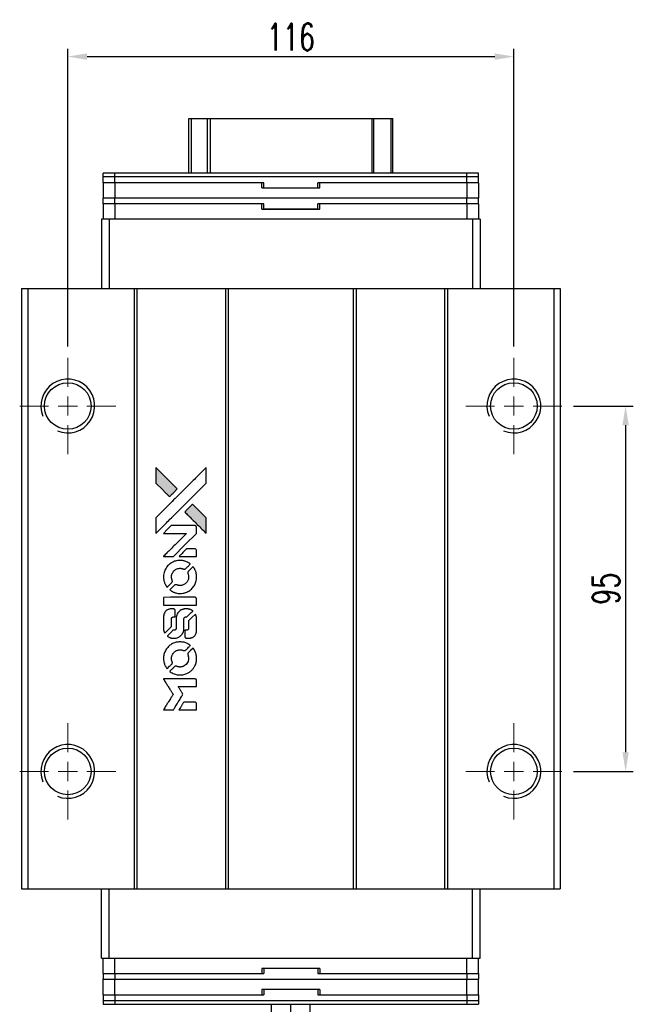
# Model space of a CAD drawing. Header units: millimetres. Extents: x -18 to 587, y -97 to 375.
# Tile 2 of 3: x 27 to 187, y 119 to 375. Entities that reach past the tile are written whole.
import ezdxf

# ---------------------------------------------------------------- set-up
doc = ezdxf.new("R2010")
doc.units = ezdxf.units.MM
doc.header["$LTSCALE"] = 0.15
doc.layers.get('0').update_dxf_attribs({"linetype": 'CONTINUOUS'})
doc.layers.get('Defpoints').update_dxf_attribs({"linetype": 'CONTINUOUS'})
doc.layers.add('DIM', color=4, linetype='CONTINUOUS')
doc.styles.add('DIM-7', font='SIMPLEX.shx', dxfattribs={"width": 0.7, "bigfont": 'chineset.shx'})
doc.dimstyles.new('CNS', dxfattribs={"dimscale": 2, "dimtxt": 3.5, "dimasz": 2.5, "dimexe": 1, "dimexo": 1.5, "dimgap": 0.09, "dimtad": 0, "dimdsep": 46, "dimtxsty": 'DIM-7', "dimcen": 0.09, "dimclrd": 4, "dimclre": 4, "dimclrt": 4, "dimadec": 0, "dimazin": 0, "dimtfac": 1, "dimtix": 1, "dimtmove": 2, "dimatfit": 3, "dimfxl": 1, "dimtvp": 0.971429, "dimtolj": 1, "dimarcsym": 0})

# ---------------------------------------------------------------- blocks, each defined once
blk = doc.blocks.new('SW_CENTERMARKSYMBOL_3')
at = {"color": 0, "linetype": 'Continuous', "lineweight": 18}
for p, q in [((0, 5), (0, 12.5)), ((-5, 0), (-12.5, 0)), ((0, 0), (-2.5, 0)), ((0, 0), (0, 2.5)), ((0, 0), (0, -2.5)), ((0, 0), (2.5, 0)), ((5, 0), (12.5, 0)), ((0, -5), (0, -12.5))]:
    blk.add_line(p, q, dxfattribs=at)
blk = doc.blocks.new('SW_CENTERMARKSYMBOL_4')
at = {"color": 0, "linetype": 'Continuous', "lineweight": 18}
for p, q in [((0, 5), (0, 12.5)), ((-5, 0), (-12.5, 0)), ((0, 0), (-2.5, 0)), ((0, 0), (0, 2.5)), ((0, 0), (0, -2.5)), ((0, 0), (2.5, 0)), ((5, 0), (12.5, 0)), ((0, -5), (0, -12.5))]:
    blk.add_line(p, q, dxfattribs=at)
blk = doc.blocks.new('SW_CENTERMARKSYMBOL_5')
at = {"color": 0, "linetype": 'Continuous', "lineweight": 18}
for p, q in [((0, 5), (0, 12.5)), ((-5, 0), (-12.5, 0)), ((0, 0), (-2.5, 0)), ((0, 0), (0, 2.5)), ((0, 0), (0, -2.5)), ((0, 0), (2.5, 0)), ((5, 0), (12.5, 0)), ((0, -5), (0, -12.5))]:
    blk.add_line(p, q, dxfattribs=at)
blk = doc.blocks.new('*D174')
at = {"layer": 'Defpoints', "color": 0}
for p in [(155.79, 365.23), (39.79, 286.89), (155.79, 286.89)]:
    blk.add_point(p, dxfattribs=at)
at = {"layer": 'DIM', "color": 7, "lineweight": -2}
for p, q in [((39.79, 289.89), (39.79, 367.23)), ((155.79, 289.89), (155.79, 367.23)), ((44.79, 365.23), (150.79, 365.23))]:
    blk.add_line(p, q, dxfattribs=at)
at = {"layer": 'DIM', "color": 7}
for points in [[(44.79, 366.07), (44.79, 364.4), (39.79, 365.23)], [(150.79, 366.07), (150.79, 364.4), (155.79, 365.23)]]:
    blk.add_solid(points, dxfattribs=at)
at = {"layer": 'DIM', "color": 7, "insert": (97.79, 370.33), "char_height": 7, "attachment_point": 5, "style": 'DIM-7'}
blk.add_mtext('\\A1;116', dxfattribs=at)
blk = doc.blocks.new('*D175')
at = {"layer": 'Defpoints', "color": 0}
for p in [(168.29, 274.39), (168.29, 179.39), (184.84, 179.39)]:
    blk.add_point(p, dxfattribs=at)
at = {"layer": 'DIM', "color": 7, "lineweight": -2}
for p, q in [((171.29, 274.39), (186.84, 274.39)), ((184.84, 269.39), (184.84, 184.39)), ((171.29, 179.39), (186.84, 179.39))]:
    blk.add_line(p, q, dxfattribs=at)
at = {"layer": 'DIM', "color": 7}
for points in [[(184, 269.39), (185.67, 269.39), (184.84, 274.39)], [(184, 184.39), (185.67, 184.39), (184.84, 179.39)]]:
    blk.add_solid(points, dxfattribs=at)
at = {"layer": 'DIM', "color": 7, "insert": (179.74, 226.89), "char_height": 7, "attachment_point": 5, "rotation": 90, "style": 'DIM-7'}
blk.add_mtext('\\A1;95', dxfattribs=at)
blk = doc.blocks.new('LOGO')
at = {"linetype": 'Continuous'}
h = blk.add_hatch(color=22, dxfattribs=at)
h.dxf.hatch_style = 1
h.paths.add_polyline_path([(-607.8, 1821.95), (-607.8, 1819.91), (-607.8, 1817.88), (-606.03, 1816.12, 0.000288), (-605.35, 1815.45, 0.000479), (-604.78, 1814.88, 0.000013), (-604.26, 1814.37, 0.197177), (-604.26, 1814.37, 0.197497), (-604.25, 1814.37, 0.00004), (-603.95, 1814.66, 0.000834), (-603.62, 1814.99, 0.000506), (-603.24, 1815.38), (-602.23, 1816.39), (-605.01, 1819.17)])
h.paths.add_polyline_path([(-598.27, 1812.42), (-599.28, 1811.4, 0.000476), (-599.67, 1811.02, 0.000789), (-599.99, 1810.69, 0.000035), (-600.29, 1810.39, 0.19758), (-600.29, 1810.38, 0.198396), (-600.29, 1810.38, 0.000019), (-599.88, 1809.97, 0.000582), (-599.44, 1809.53, 0.000351), (-598.91, 1809, 0.000108), (-596.67, 1806.77, 0.000692), (-595.54, 1805.64, 0.000077), (-594.75, 1804.87, 0.197527), (-594.72, 1804.85, 0.410181), (-594.71, 1804.87, 0.000493), (-594.71, 1805.28, 0.002424), (-594.7, 1805.86, 0.000529), (-594.7, 1806.85), (-594.7, 1808.85), (-596.48, 1810.63)])
at = {"color": 22}
for points in [[(-606.03, 1816.12, 0.000288), (-605.35, 1815.45, 0.000479), (-604.78, 1814.88, 0.000013), (-604.26, 1814.37, 0.197177), (-604.26, 1814.37, 0.197497), (-604.25, 1814.37, 0.00004), (-603.95, 1814.66, 0.000836), (-603.62, 1814.99, 0.000505), (-603.24, 1815.38), (-602.23, 1816.39), (-605.01, 1819.17), (-607.8, 1821.95), (-607.8, 1819.91), (-607.8, 1817.88)], [(-605.35, 1807.25, -0.000056), (-604.13, 1808.47, -0.000021), (-602.42, 1810.18, -0.000021), (-600.55, 1812.04, -0.000025), (-598.8, 1813.78), (-594.7, 1817.87), (-594.71, 1819.9), (-594.71, 1821.93), (-597.46, 1819.19, 0.000274), (-598.78, 1817.88, 0.000123), (-600.52, 1816.15, 0.000121), (-602.35, 1814.32, 0.000165), (-604.01, 1812.67), (-607.8, 1808.89), (-607.8, 1806.85), (-607.8, 1804.8)], [(-598.91, 1809, 0.000108), (-596.67, 1806.77, 0.000692), (-595.54, 1805.64, 0.000077), (-594.75, 1804.87, 0.197527), (-594.72, 1804.85, 0.410182), (-594.71, 1804.87, 0.000493), (-594.71, 1805.28, 0.002424), (-594.7, 1805.86, 0.000529), (-594.7, 1806.85), (-594.7, 1808.85), (-596.48, 1810.63), (-598.27, 1812.42), (-599.28, 1811.4, 0.000476), (-599.67, 1811.02, 0.000789), (-599.99, 1810.69, 0.000035), (-600.29, 1810.39, 0.19758), (-600.29, 1810.38, 0.198396), (-600.29, 1810.38, 0.000019), (-599.88, 1809.97, 0.000582), (-599.44, 1809.53, 0.000351)], [(-604.56, 1798.79), (-603.25, 1798.79), (-600.24, 1801.8), (-597.22, 1804.82), (-597.23, 1805.67, 0.0008), (-597.23, 1806.21, 0.010795), (-597.24, 1806.4, 0.030495), (-597.25, 1806.51, 0.080372), (-597.28, 1806.59, 0.03816), (-597.32, 1806.66, 0.041799), (-597.38, 1806.72, 0.042486), (-597.44, 1806.77, 0.042078), (-597.51, 1806.81, 0.099276), (-597.62, 1806.83, 0.003302), (-598.04, 1806.84, 0.002586), (-598.77, 1806.84, 0.000204), (-600.72, 1806.84), (-603.84, 1806.83), (-604.85, 1805.83), (-605.85, 1804.82), (-602.84, 1804.81), (-599.84, 1804.8), (-602.81, 1801.85, 0.000253), (-603.95, 1800.71, 0.000412), (-604.92, 1799.75, 0.000041), (-605.79, 1798.88, 0.041338), (-605.82, 1798.84), (-605.86, 1798.79)], [(-599.5, 1798.79), (-597.22, 1798.79), (-597.23, 1799.63), (-597.23, 1800.48), (-597.29, 1800.58, 0.03146), (-597.33, 1800.62, 0.026444), (-597.37, 1800.67, 0.026444), (-597.41, 1800.71, 0.031457), (-597.45, 1800.74), (-597.55, 1800.8), (-598.68, 1800.8), (-599.8, 1800.81), (-600.79, 1799.81, 0.000745), (-601.16, 1799.43, 0.001228), (-601.48, 1799.11, 0.000087), (-601.77, 1798.81, 0.195134), (-601.77, 1798.8, 0.412117), (-601.76, 1798.79, 0.000048), (-601.1, 1798.79, 0.00109), (-600.37, 1798.79, 0.000653)], [(-605.79, 1793.02, 0.023681), (-605.74, 1792.66, 0.022402), (-605.65, 1792.31, 0.021929), (-605.53, 1791.95, 0.020503), (-605.37, 1791.6, 0.013745), (-605.27, 1791.4, 0.009767), (-605.14, 1791.18, 0.009658), (-605.01, 1790.99, 0.027804), (-604.91, 1790.86), (-604.87, 1790.81), (-604.24, 1791.44, 0.002053), (-603.94, 1791.74, 0.006738), (-603.74, 1791.95, 0.007826), (-603.61, 1792.09, 0.063909), (-603.56, 1792.16, 0.061532), (-603.52, 1792.28, 0.068674), (-603.51, 1792.39, 0.052072), (-603.54, 1792.53, 0.019648), (-603.59, 1792.72, -0.018366), (-603.67, 1792.94, -0.0288), (-603.71, 1793.14, -0.029061), (-603.73, 1793.34, -0.019155), (-603.73, 1793.58, -0.053809), (-603.65, 1794.08, -0.058833), (-603.47, 1794.54, -0.058566), (-603.19, 1794.95, -0.052525), (-602.81, 1795.3, -0.044733), (-602.49, 1795.5, -0.040573), (-602.13, 1795.64, -0.041123), (-601.75, 1795.72, -0.04951), (-601.39, 1795.73, -0.017369), (-601.22, 1795.72, -0.024255), (-601.07, 1795.69, -0.023787), (-600.93, 1795.65, -0.015798), (-600.76, 1795.59, 0.010631), (-600.65, 1795.54, 0.033653), (-600.58, 1795.52, 0.037806), (-600.51, 1795.51, 0.016307), (-600.42, 1795.51, 0.068179), (-600.24, 1795.54, 0.095747), (-600.09, 1795.61, 0.033418), (-599.9, 1795.78, 0.002133), (-599.36, 1796.33, 0.001452), (-599.06, 1796.64, 0.012393), (-598.94, 1796.78, 0.020479), (-598.87, 1796.86, 0.344362), (-598.87, 1796.9, 0.074287), (-598.94, 1796.96, 0.005454), (-599.17, 1797.11, 0.008391), (-599.42, 1797.26, 0.017097), (-599.62, 1797.36, 0.027375), (-600.02, 1797.54, 0.02835), (-600.44, 1797.66, 0.027723), (-600.88, 1797.74, 0.023913), (-601.35, 1797.78, 0.027047), (-601.91, 1797.76, 0.031685), (-602.44, 1797.69, 0.032425), (-602.94, 1797.55, 0.031013), (-603.43, 1797.34, 0.037914), (-604.01, 1797, 0.040153), (-604.52, 1796.58, 0.039834), (-604.95, 1796.08, 0.036173), (-605.32, 1795.5, 0.040752), (-605.57, 1794.93, 0.035885), (-605.74, 1794.31, 0.035491), (-605.81, 1793.66, 0.037615)], [(-604.04, 1790.01, 0.018008), (-603.86, 1789.88, 0.009842), (-603.62, 1789.75, 0.009807), (-603.38, 1789.62, 0.015716), (-603.16, 1789.52, 0.048467), (-602.39, 1789.28, 0.045841), (-601.58, 1789.19, 0.046006), (-600.76, 1789.24, 0.049638), (-599.99, 1789.44, 0.064819), (-598.99, 1789.97, 0.06695), (-598.17, 1790.74, 0.066691), (-597.58, 1791.69, 0.063505), (-597.25, 1792.79, 0.03135), (-597.22, 1793.07, 0.010439), (-597.21, 1793.48, 0.010391), (-597.22, 1793.89, 0.032408), (-597.25, 1794.17, 0.015696), (-597.32, 1794.49, 0.018095), (-597.4, 1794.8, 0.018551), (-597.51, 1795.09, 0.018352), (-597.63, 1795.37, 0.015568), (-597.73, 1795.56, 0.009832), (-597.86, 1795.77, 0.009795), (-597.98, 1795.97, 0.023727), (-598.09, 1796.11), (-598.14, 1796.16), (-598.76, 1795.55, 0.001528), (-599.11, 1795.2, 0.010022), (-599.29, 1795.02, 0.019586), (-599.39, 1794.9, 0.061865), (-599.44, 1794.81, 0.055054), (-599.48, 1794.68, 0.061607), (-599.49, 1794.55, 0.048725), (-599.47, 1794.39, 0.020221), (-599.41, 1794.19, -0.017722), (-599.35, 1793.97, -0.02685), (-599.31, 1793.77, -0.02759), (-599.29, 1793.58, -0.020233), (-599.29, 1793.36, -0.04793), (-599.35, 1792.95, -0.048386), (-599.49, 1792.56, -0.047866), (-599.7, 1792.2, -0.044964), (-599.98, 1791.87, -0.04333), (-600.32, 1791.6, -0.050921), (-600.68, 1791.41, -0.051473), (-601.07, 1791.29, -0.0459), (-601.49, 1791.25, -0.019014), (-601.69, 1791.26, -0.024114), (-601.88, 1791.29, -0.025081), (-602.06, 1791.33, -0.023892), (-602.23, 1791.38, 0.008624), (-602.37, 1791.43, 0.026486), (-602.46, 1791.46, 0.035074), (-602.55, 1791.47, 0.02756), (-602.64, 1791.48, 0.087163), (-602.78, 1791.45, 0.073291), (-602.92, 1791.37, 0.028074), (-603.11, 1791.2, 0.002594), (-603.56, 1790.76), (-604.2, 1790.12)], [(-601.53, 1786.17), (-597.23, 1786.18), (-597.23, 1787.02), (-597.23, 1787.86), (-597.29, 1787.96, 0.071429), (-597.34, 1788.04, 0.054799), (-597.43, 1788.12, 0.053585), (-597.53, 1788.17, 0.060698), (-597.64, 1788.2, 0.033975), (-597.81, 1788.21), (-600, 1788.21, 0.000726), (-602.13, 1788.21, 0.001084), (-604, 1788.2), (-605.82, 1788.18), (-605.82, 1787.18), (-605.82, 1786.17)], [(-605.8, 1779.89, 0.018538), (-605.79, 1779.76, 0.010695), (-605.76, 1779.6, 0.01068), (-605.72, 1779.45, 0.017678), (-605.68, 1779.32, 0.013849), (-605.63, 1779.18, 0.011814), (-605.57, 1779.03, 0.004513), (-605.5, 1778.89, 0.290035), (-605.48, 1778.88, 0.196418), (-605.47, 1778.88, 0.000124), (-605.22, 1779.13, 0.001477), (-604.94, 1779.4, 0.000898), (-604.61, 1779.73), (-603.75, 1780.59), (-603.75, 1781.66, -0.001471), (-603.74, 1782.47, -0.028714), (-603.73, 1782.72, -0.097073), (-603.68, 1782.86, -0.084199), (-603.58, 1782.98, -0.042698), (-603.51, 1783.04, -0.053912), (-603.43, 1783.07, -0.051004), (-603.34, 1783.1, -0.032967), (-603.23, 1783.1, 0.00807), (-603.17, 1783.1, 0.003023), (-603.1, 1783.11, 0.002994), (-603.01, 1783.11, 0.003629), (-602.94, 1783.12), (-602.75, 1783.13), (-602.75, 1783.95, 0.001618), (-602.75, 1784.34, 0.005206), (-602.76, 1784.6, 0.00535), (-602.76, 1784.78, 0.060675), (-602.78, 1784.85, 0.048484), (-602.79, 1784.89, 0.02389), (-602.82, 1784.94, 0.022812), (-602.85, 1784.99, 0.02462), (-602.89, 1785.03, 0.061781), (-603, 1785.11, 0.080179), (-603.11, 1785.16, 0.048561), (-603.27, 1785.18, 0.010021), (-603.55, 1785.19, 0.016602), (-603.93, 1785.17, 0.031409), (-604.24, 1785.13, 0.036474), (-604.51, 1785.06, 0.03439), (-604.76, 1784.95, 0.065928), (-605.17, 1784.67, 0.069066), (-605.48, 1784.29, 0.065697), (-605.69, 1783.83, 0.051559), (-605.8, 1783.29, 0.020904), (-605.81, 1783, 0.000451), (-605.81, 1781.58, 0.000419), (-605.81, 1780.16, 0.022759)], [(-604.69, 1778.01, 0.023289), (-604.49, 1777.88, 0.026845), (-604.28, 1777.77, 0.026047), (-604.06, 1777.69, 0.019751), (-603.81, 1777.62, 0.013249), (-603.66, 1777.59, 0.025169), (-603.55, 1777.57, 0.016532), (-603.4, 1777.57, 0.002937), (-603.13, 1777.57, 0.003317), (-602.89, 1777.57, 0.011808), (-602.74, 1777.57, 0.01777), (-602.62, 1777.58, 0.021476), (-602.51, 1777.6, 0.04325), (-602.06, 1777.74, 0.045753), (-601.64, 1777.96, 0.04649), (-601.28, 1778.25, 0.047672), (-600.98, 1778.59, 0.025315), (-600.88, 1778.74, 0.015208), (-600.78, 1778.92, 0.01512), (-600.69, 1779.12, 0.022488), (-600.63, 1779.29, 0.027857), (-600.56, 1779.56, 0.034138), (-600.52, 1779.82, 0.014286), (-600.51, 1780.22, 0.00124), (-600.51, 1781.22, -0.00103), (-600.51, 1781.84, -0.002552), (-600.5, 1782.29, -0.001594), (-600.5, 1782.63, -0.047676), (-600.49, 1782.72, -0.085307), (-600.43, 1782.87, -0.097789), (-600.32, 1782.98, -0.085947), (-600.17, 1783.06, -0.051339), (-599.97, 1783.1, 0.014634), (-599.9, 1783.1, 0.015028), (-599.84, 1783.11, 0.014927), (-599.78, 1783.13, 0.059415), (-599.75, 1783.14, 0.070595), (-599.68, 1783.19, 0.00028), (-598.96, 1783.9, 0.000111), (-598.22, 1784.63, 0.200239), (-598.21, 1784.67, 0.268906), (-598.22, 1784.69, 0.001866), (-598.39, 1784.79, 0.007532), (-598.57, 1784.88, 0.017818), (-598.7, 1784.94, 0.013256), (-598.84, 1785, 0.011636), (-598.99, 1785.05, 0.011528), (-599.15, 1785.1, 0.012303), (-599.31, 1785.14, 0.0423), (-599.55, 1785.17, 0.013657), (-599.92, 1785.18, 0.013857), (-600.28, 1785.17, 0.037428), (-600.54, 1785.13, 0.014927), (-600.72, 1785.09, 0.0122), (-600.9, 1785.03, 0.012518), (-601.07, 1784.97, 0.023062), (-601.2, 1784.91, 0.065961), (-601.68, 1784.58, 0.06055), (-602.08, 1784.13, 0.059676), (-602.37, 1783.59, 0.060497), (-602.51, 1783, 0.025683), (-602.52, 1782.88, 0.001528), (-602.53, 1782.5, 0.002124), (-602.53, 1782.01, 0.001173), (-602.53, 1781.43, -0.000809), (-602.53, 1780.39, -0.017164), (-602.55, 1780.09, -0.063931), (-602.58, 1779.93, -0.108429), (-602.65, 1779.81, -0.052941), (-602.73, 1779.74, -0.063675), (-602.81, 1779.7, -0.050562), (-602.92, 1779.67, -0.020337), (-603.07, 1779.66, 0.009897), (-603.17, 1779.65, 0.016482), (-603.24, 1779.64, 0.019019), (-603.31, 1779.63, 0.06043), (-603.35, 1779.61, 0.076267), (-603.44, 1779.55, 0.00054), (-604.1, 1778.87, 0.000307), (-604.78, 1778.18, 0.142594), (-604.81, 1778.13, 0.232419), (-604.81, 1778.11, 0.022995), (-604.78, 1778.08, 0.024627), (-604.74, 1778.05, 0.015407)], [(-600.25, 1777.9, 0.065483), (-600.2, 1777.8, 0.053271), (-600.12, 1777.71, 0.052018), (-600.03, 1777.63, 0.0556), (-599.92, 1777.58, 0.036839), (-599.85, 1777.56, 0.026922), (-599.77, 1777.55, 0.016905), (-599.67, 1777.55, 0.004317), (-599.49, 1777.55, 0.016369), (-599.12, 1777.56, 0.029936), (-598.82, 1777.6, 0.03418), (-598.55, 1777.67, 0.031327), (-598.29, 1777.78, 0.046935), (-597.97, 1777.97, 0.054053), (-597.71, 1778.21, 0.053701), (-597.51, 1778.5, 0.045364), (-597.36, 1778.85, 0.032479), (-597.28, 1779.16, 0.03386), (-597.24, 1779.47, 0.013578), (-597.23, 1779.96, 0.001155), (-597.23, 1781.21, 0.000413), (-597.24, 1782.29, 0.005008), (-597.24, 1782.7, 0.013199), (-597.25, 1782.94, 0.033956), (-597.28, 1783.1, 0.013909), (-597.32, 1783.28, 0.010864), (-597.38, 1783.46, 0.010938), (-597.44, 1783.63, 0.028702), (-597.49, 1783.75), (-597.53, 1783.84), (-598.41, 1782.98), (-599.29, 1782.11), (-599.29, 1781.1, -0.001504), (-599.29, 1780.67, -0.00328), (-599.29, 1780.34, -0.001901), (-599.3, 1780.08, -0.061333), (-599.31, 1780.01, -0.063621), (-599.35, 1779.93, -0.048633), (-599.41, 1779.84, -0.046769), (-599.48, 1779.77, -0.047961), (-599.58, 1779.71, -0.02678), (-599.65, 1779.67, -0.050957), (-599.72, 1779.66, -0.029398), (-599.81, 1779.65, -0.00401), (-599.99, 1779.64), (-600.29, 1779.63), (-600.29, 1778.82, 0.001061), (-600.29, 1778.33, 0.009147), (-600.28, 1778.12, 0.020721), (-600.27, 1777.99, 0.051619)], [(-605.79, 1771.86, 0.024131), (-605.74, 1771.49, 0.022344), (-605.64, 1771.12, 0.021883), (-605.52, 1770.75, 0.020884), (-605.36, 1770.39, 0.010669), (-605.25, 1770.18, 0.010389), (-605.13, 1769.98, 0.010913), (-605.01, 1769.8, 0.022227), (-604.92, 1769.66), (-604.88, 1769.61), (-604.24, 1770.26, 0.002452), (-603.99, 1770.52, 0.003628), (-603.77, 1770.74, 0.001662), (-603.59, 1770.94, 0.070159), (-603.56, 1770.99, 0.047671), (-603.55, 1771.02, 0.018624), (-603.53, 1771.08, 0.017921), (-603.52, 1771.14, 0.018804), (-603.52, 1771.2, 0.018255), (-603.52, 1771.28, 0.041312), (-603.52, 1771.34, 0.037164), (-603.54, 1771.4, 0.012342), (-603.57, 1771.49, -0.015101), (-603.65, 1771.71, -0.035998), (-603.7, 1771.88, -0.033244), (-603.72, 1772.06, -0.011249), (-603.72, 1772.32, -0.004059), (-603.72, 1772.53, -0.019693), (-603.71, 1772.65, -0.027943), (-603.7, 1772.75, -0.014411), (-603.67, 1772.87, -0.033089), (-603.57, 1773.16, -0.033887), (-603.43, 1773.44, -0.034021), (-603.26, 1773.69, -0.033942), (-603.06, 1773.91, -0.02816), (-602.82, 1774.12, -0.035032), (-602.58, 1774.27, -0.035269), (-602.33, 1774.4, -0.029196), (-602.04, 1774.49, -0.037862), (-601.7, 1774.55, -0.043657), (-601.38, 1774.56, -0.043064), (-601.06, 1774.51, -0.035184), (-600.73, 1774.4, 0.033699), (-600.57, 1774.35, 0.052815), (-600.43, 1774.33, 0.059167), (-600.3, 1774.34, 0.058972), (-600.17, 1774.38, 0.059208), (-600.08, 1774.44, 0.021125), (-599.95, 1774.55, 0.008691), (-599.75, 1774.74, 0.000851), (-599.28, 1775.23, 0.001873), (-599.04, 1775.47, 0.013884), (-598.92, 1775.6, 0.022355), (-598.86, 1775.67, 0.341453), (-598.87, 1775.7, 0.073011), (-598.93, 1775.76, 0.004587), (-599.16, 1775.91, 0.00748), (-599.4, 1776.06, 0.016837), (-599.58, 1776.16, 0.028606), (-600.03, 1776.36, 0.031352), (-600.48, 1776.49, 0.031004), (-600.96, 1776.57, 0.0268), (-601.46, 1776.6, 0.026698), (-601.99, 1776.57, 0.03002), (-602.5, 1776.49, 0.030357), (-602.99, 1776.34, 0.028554), (-603.46, 1776.14, 0.062944), (-604.35, 1775.55, 0.062206), (-605.06, 1774.76, 0.062448), (-605.56, 1773.81, 0.064355), (-605.8, 1772.79, 0.017377), (-605.81, 1772.59, 0.008369), (-605.81, 1772.32, 0.008367), (-605.81, 1772.06, 0.01757)], [(-604.05, 1768.83, 0.064158), (-603.05, 1768.3, 0.06356), (-601.95, 1768.03, 0.064004), (-600.83, 1768.06, 0.066747), (-599.76, 1768.36, 0.04321), (-599.1, 1768.73, 0.044737), (-598.51, 1769.2, 0.044901), (-598.02, 1769.76, 0.044184), (-597.64, 1770.41, 0.026293), (-597.43, 1770.9, 0.033344), (-597.3, 1771.37, 0.033227), (-597.22, 1771.86, 0.025815), (-597.21, 1772.4, 0.023119), (-597.25, 1772.91, 0.031044), (-597.33, 1773.37, 0.031337), (-597.47, 1773.81, 0.024258), (-597.67, 1774.27, 0.015622), (-597.76, 1774.43, 0.008495), (-597.88, 1774.63, 0.008415), (-598, 1774.81, 0.020814), (-598.09, 1774.94), (-598.14, 1775), (-598.76, 1774.38, 0.002843), (-599.23, 1773.92, 0.033917), (-599.39, 1773.73, 0.087906), (-599.46, 1773.58, 0.073302), (-599.49, 1773.42, 0.022047), (-599.48, 1773.33, 0.026465), (-599.47, 1773.26, 0.022233), (-599.45, 1773.17, 0.009985), (-599.42, 1773.06, -0.039011), (-599.32, 1772.66, -0.044398), (-599.29, 1772.27, -0.045096), (-599.33, 1771.89, -0.04265), (-599.43, 1771.51, -0.071154), (-599.73, 1770.97, -0.068827), (-600.17, 1770.53, -0.068713), (-600.71, 1770.23, -0.070507), (-601.3, 1770.08, -0.028605), (-601.56, 1770.07, -0.031418), (-601.81, 1770.1, -0.031044), (-602.05, 1770.15, -0.02668), (-602.3, 1770.23, 0.038913), (-602.45, 1770.28, 0.043732), (-602.6, 1770.3, 0.047754), (-602.73, 1770.29, 0.075756), (-602.84, 1770.26, 0.07294), (-602.9, 1770.22, 0.003456), (-603.07, 1770.06, 0.005023), (-603.29, 1769.85, 0.002422), (-603.56, 1769.59, 0.000819), (-603.8, 1769.34, 0.001349), (-604.01, 1769.14, 0.0001), (-604.19, 1768.95, 0.205335), (-604.19, 1768.94, 0.219821), (-604.19, 1768.94, 0.002494), (-604.15, 1768.9, 0.007089), (-604.1, 1768.87, 0.004494)], [(-604.54, 1758.93), (-603.24, 1758.93), (-603.02, 1759.28, -0.000297), (-602.89, 1759.5, -0.000037), (-602.6, 1759.98, -0.000043), (-602.25, 1760.54, -0.000036), (-601.88, 1761.14, 0.000044), (-601.52, 1761.73, 0.000063), (-601.2, 1762.25, 0.000035), (-600.93, 1762.69, 0.0009), (-600.86, 1762.82), (-600.75, 1762.99), (-600.89, 1763.22, 0.001175), (-600.97, 1763.35, 0.000208), (-601.13, 1763.59, 0.000225), (-601.31, 1763.88, 0.000203), (-601.49, 1764.18, -0.000711), (-601.67, 1764.46, -0.001119), (-601.82, 1764.71, -0.000263), (-601.95, 1764.92, -0.04589), (-601.96, 1764.94, -0.519312), (-601.95, 1764.97, -0.001914), (-601.6, 1764.97, -0.003124), (-601.03, 1764.98, -0.000285), (-599.6, 1764.98), (-597.22, 1764.98), (-597.22, 1765.81, 0.001727), (-597.23, 1766.4, 0.025279), (-597.24, 1766.61, 0.073886), (-597.27, 1766.73, 0.07426), (-597.34, 1766.84, 0.03264), (-597.36, 1766.87, 0.01784), (-597.4, 1766.9, 0.017712), (-597.44, 1766.92, 0.026854), (-597.47, 1766.95), (-597.55, 1766.99), (-601.7, 1766.99), (-605.84, 1767), (-605.81, 1766.95, -0.004595), (-605.79, 1766.92, -0.00016), (-605.71, 1766.8, -0.000298), (-605.62, 1766.65, -0.000208), (-605.52, 1766.48, 0.000986), (-605.21, 1765.99, 0.00025), (-604.71, 1765.18, 0.000268), (-604.17, 1764.33, 0.000436), (-603.72, 1763.61, -0.002932), (-603.57, 1763.37, -0.004718), (-603.45, 1763.16, -0.001113), (-603.34, 1762.98, -0.227179), (-603.34, 1762.96, -0.045982), (-603.35, 1762.94, -0.000145), (-603.5, 1762.7, -0.000825), (-603.67, 1762.43, -0.000517), (-603.87, 1762.11, 0.000056), (-604.55, 1761.01, 0.000289), (-604.92, 1760.41, 0.000481), (-605.2, 1759.96, 0.000418), (-605.49, 1759.48), (-605.83, 1758.93)], [(-599.51, 1758.93), (-597.22, 1758.93), (-597.22, 1759.76, 0.000842), (-597.23, 1760.29, 0.010591), (-597.23, 1760.49, 0.028995), (-597.24, 1760.6, 0.069543), (-597.27, 1760.68, 0.051063), (-597.31, 1760.75, 0.039932), (-597.37, 1760.82, 0.039414), (-597.45, 1760.88, 0.045845), (-597.52, 1760.93, 0.094811), (-597.6, 1760.95, 0.007124), (-597.83, 1760.96, 0.004713), (-598.21, 1760.96, 0.000534), (-599.08, 1760.96), (-600.56, 1760.96), (-600.69, 1760.75, 0.000828), (-601.06, 1760.14, 0.000879), (-601.43, 1759.54, 0.000048), (-601.79, 1758.95, 0.137596), (-601.79, 1758.94, 0.413028), (-601.79, 1758.93, 0.000016), (-601.12, 1758.93, 0.000623), (-600.38, 1758.93, 0.000374)]]:
    blk.add_lwpolyline(points, format="xyb", close=True, dxfattribs=at)

msp = doc.modelspace()

# ---------------------------------------------------------------- linework, layer by layer
for p, q in [((71.286, 334.944), (71.286, 349.15)), ((71.286, 349.15), (71.928, 349.15)), ((71.928, 349.15), (76.153, 349.15)), ((71.928, 334.944), (71.928, 349.15)), ((76.153, 349.15), (76.9, 349.15)), ((76.153, 334.944), (76.153, 349.15)), ((76.9, 349.15), (118.907, 349.15)), ((76.9, 334.944), (76.9, 349.15)), ((118.907, 349.15), (119.407, 349.15)), ((118.907, 334.944), (118.907, 349.15)), ((119.407, 349.15), (123.838, 349.15)), ((119.407, 334.944), (119.407, 349.15)), ((123.838, 349.15), (124.286, 349.15)), ((123.838, 334.944), (123.838, 349.15)), ((124.286, 334.944), (124.286, 349.15)), ((48.986, 333.944), (48.986, 334.944)), ((51.986, 334.944), (48.986, 334.944)), ((51.986, 333.944), (48.986, 333.944)), ((48.986, 332.444), (48.986, 333.944)), ((51.986, 333.944), (48.986, 333.944)), ((51.986, 333.944), (51.986, 334.944)), ((143.586, 334.944), (51.986, 334.944)), ((143.586, 333.944), (51.986, 333.944)), ((51.986, 332.444), (51.986, 333.944)), ((143.586, 333.944), (51.986, 333.944)), ((143.586, 333.944), (143.586, 334.944)), ((146.586, 334.944), (143.586, 334.944)), ((146.586, 333.944), (143.586, 333.944)), ((143.586, 332.444), (143.586, 333.944)), ((146.586, 333.944), (143.586, 333.944)), ((146.586, 333.944), (146.586, 334.944)), ((146.586, 332.444), (146.586, 333.944)), ((48.986, 332.444), (48.986, 328.444)), ((51.986, 332.444), (48.986, 332.444)), ((51.986, 332.444), (48.986, 332.444)), ((51.986, 332.444), (51.986, 328.444)), ((90.286, 332.444), (51.986, 332.444)), ((90.786, 332.444), (51.986, 332.444)), ((90.286, 331.094), (90.286, 332.444)), ((90.286, 331.094), (105.286, 331.094)), ((90.786, 331.044), (90.786, 332.444)), ((90.786, 331.094), (90.786, 332.444)), ((104.786, 331.044), (90.786, 331.044)), ((143.586, 332.444), (104.786, 332.444)), ((104.786, 331.044), (104.786, 332.444)), ((104.786, 331.094), (104.786, 332.444)), ((143.586, 332.444), (105.286, 332.444)), ((105.286, 331.094), (105.286, 332.444)), ((143.586, 332.444), (143.586, 328.444)), ((146.586, 332.444), (143.586, 332.444)), ((146.586, 332.444), (143.586, 332.444)), ((146.586, 332.444), (146.586, 328.444)), ((51.986, 328.444), (48.986, 328.444)), ((48.986, 326.944), (48.986, 328.444)), ((51.986, 328.444), (48.986, 328.444)), ((143.586, 328.444), (51.986, 328.444)), ((51.986, 326.944), (51.986, 328.444)), ((143.586, 328.444), (51.986, 328.444)), ((146.586, 328.444), (143.586, 328.444)), ((143.586, 326.944), (143.586, 328.444)), ((146.586, 328.444), (143.586, 328.444)), ((146.586, 326.944), (146.586, 328.444)), ((48.986, 326.944), (48.986, 322.944)), ((51.986, 326.944), (48.986, 326.944)), ((51.986, 326.944), (48.986, 326.944)), ((51.986, 326.944), (51.986, 322.944)), ((90.286, 326.944), (51.986, 326.944)), ((90.786, 326.944), (51.986, 326.944)), ((90.286, 325.594), (90.286, 326.944)), ((90.286, 325.594), (105.286, 325.594)), ((90.786, 325.544), (90.786, 326.944)), ((90.786, 325.594), (90.786, 326.944)), ((104.786, 325.544), (90.786, 325.544)), ((143.586, 326.944), (104.786, 326.944)), ((104.786, 325.544), (104.786, 326.944)), ((104.786, 325.594), (104.786, 326.944)), ((143.586, 326.944), (105.286, 326.944)), ((105.286, 325.594), (105.286, 326.944)), ((143.586, 326.944), (143.586, 322.944)), ((146.586, 326.944), (143.586, 326.944)), ((146.586, 326.944), (143.586, 326.944)), ((146.586, 326.944), (146.586, 322.944)), ((48.586, 322.944), (48.586, 304.944)), ((50.585, 322.944), (48.586, 322.944)), ((50.585, 322.944), (50.585, 304.944)), ((144.986, 322.944), (50.585, 322.944)), ((144.986, 322.944), (144.986, 304.944)), ((146.986, 322.944), (144.986, 322.944)), ((146.986, 322.944), (146.986, 304.944)), ((27.786, 304.944), (27.786, 148.844)), ((27.786, 304.944), (29.437, 304.944)), ((29.437, 304.944), (29.437, 148.844)), ((29.437, 304.944), (57.036, 304.944)), ((57.036, 304.944), (57.036, 148.844)), ((57.036, 304.944), (57.786, 304.944)), ((57.786, 304.944), (57.786, 148.844)), ((57.786, 304.944), (80.786, 304.944)), ((80.786, 304.944), (80.786, 148.844)), ((80.786, 304.944), (81.536, 304.944)), ((81.536, 304.944), (81.536, 148.844)), ((81.536, 304.944), (114.036, 304.944)), ((114.036, 304.944), (114.036, 148.844)), ((114.036, 304.944), (114.786, 304.944)), ((114.786, 304.944), (114.786, 148.844)), ((114.786, 304.944), (137.786, 304.944)), ((137.786, 304.944), (137.786, 148.844)), ((137.786, 304.944), (138.536, 304.944)), ((138.536, 304.944), (138.536, 148.844)), ((138.536, 304.944), (166.136, 304.944)), ((166.136, 304.944), (166.136, 148.844)), ((166.136, 304.944), (167.786, 304.944)), ((167.786, 304.944), (167.786, 148.844)), ((27.786, 148.844), (29.437, 148.844)), ((29.437, 148.844), (57.036, 148.844)), ((48.586, 130.844), (48.586, 148.844)), ((50.585, 130.844), (50.585, 148.844)), ((57.036, 148.844), (57.786, 148.844)), ((57.786, 148.844), (80.786, 148.844)), ((80.786, 148.844), (81.536, 148.844)), ((81.536, 148.844), (114.036, 148.844)), ((114.036, 148.844), (114.786, 148.844)), ((114.786, 148.844), (137.786, 148.844)), ((137.786, 148.844), (138.536, 148.844)), ((138.536, 148.844), (166.136, 148.844)), ((144.986, 130.844), (144.986, 148.844)), ((146.986, 130.844), (146.986, 148.844)), ((166.136, 148.844), (167.786, 148.844)), ((48.586, 130.844), (50.585, 130.844)), ((48.986, 126.844), (48.986, 130.844)), ((50.585, 130.844), (144.986, 130.844)), ((51.986, 126.844), (51.986, 130.844)), ((143.586, 126.844), (143.586, 130.844)), ((144.986, 130.844), (146.986, 130.844)), ((146.586, 126.844), (146.586, 130.844)), ((105.286, 128.194), (90.286, 128.194)), ((90.286, 128.194), (90.286, 126.844)), ((90.786, 128.244), (90.786, 126.844)), ((90.786, 128.244), (104.786, 128.244)), ((90.786, 128.194), (90.786, 126.844)), ((104.786, 128.244), (104.786, 126.844)), ((104.786, 128.194), (104.786, 126.844)), ((105.286, 128.194), (105.286, 126.844)), ((48.986, 126.844), (51.986, 126.844)), ((48.986, 126.844), (48.986, 125.344)), ((48.986, 126.844), (51.986, 126.844)), ((51.986, 126.844), (90.286, 126.844)), ((51.986, 126.844), (51.986, 125.344)), ((51.986, 126.844), (90.786, 126.844)), ((104.786, 126.844), (143.586, 126.844)), ((105.286, 126.844), (143.586, 126.844)), ((143.586, 126.844), (146.586, 126.844)), ((143.586, 126.844), (143.586, 125.344)), ((143.586, 126.844), (146.586, 126.844)), ((146.586, 126.844), (146.586, 125.344)), ((48.986, 121.344), (48.986, 125.344)), ((48.986, 125.344), (51.986, 125.344)), ((48.986, 125.344), (51.986, 125.344)), ((51.986, 121.344), (51.986, 125.344)), ((51.986, 125.344), (143.586, 125.344)), ((51.986, 125.344), (143.586, 125.344)), ((143.586, 121.344), (143.586, 125.344)), ((143.586, 125.344), (146.586, 125.344)), ((143.586, 125.344), (146.586, 125.344)), ((146.586, 121.344), (146.586, 125.344)), ((48.986, 121.344), (51.986, 121.344)), ((48.986, 121.344), (48.986, 119.844)), ((48.986, 121.344), (51.986, 121.344)), ((51.986, 121.344), (90.286, 121.344)), ((51.986, 121.344), (51.986, 119.844)), ((51.986, 121.344), (90.786, 121.344)), ((105.286, 122.694), (90.286, 122.694)), ((90.286, 122.694), (90.286, 121.344)), ((90.786, 122.744), (90.786, 121.344)), ((90.786, 122.744), (104.786, 122.744)), ((90.786, 122.694), (90.786, 121.344)), ((104.786, 122.744), (104.786, 121.344)), ((104.786, 122.694), (104.786, 121.344)), ((104.786, 121.344), (143.586, 121.344)), ((105.286, 122.694), (105.286, 121.344)), ((105.286, 121.344), (143.586, 121.344)), ((143.586, 121.344), (146.586, 121.344)), ((143.586, 121.344), (143.586, 119.844)), ((143.586, 121.344), (146.586, 121.344)), ((146.586, 121.344), (146.586, 119.844)), ((48.986, 119.844), (48.986, 118.844)), ((48.986, 119.844), (51.986, 119.844)), ((48.986, 119.844), (51.986, 119.844)), ((48.986, 118.844), (51.986, 118.844)), ((51.986, 119.844), (51.986, 118.844)), ((51.986, 119.844), (143.586, 119.844)), ((51.986, 119.844), (143.586, 119.844)), ((51.986, 118.844), (143.586, 118.844)), ((92.786, 115.844), (92.786, 118.844)), ((97.786, 115.844), (97.786, 118.844)), ((102.786, 115.844), (102.786, 118.844)), ((143.586, 119.844), (143.586, 118.844)), ((143.586, 119.844), (146.586, 119.844)), ((143.586, 119.844), (146.586, 119.844)), ((143.586, 118.844), (146.586, 118.844)), ((146.586, 119.844), (146.586, 118.844))]:
    msp.add_line(p, q)
for centre in [(39.786, 274.394), (155.786, 274.394), (39.786, 179.394), (155.786, 179.394)]:
    msp.add_circle(centre, 6.05)
for centre in [(39.786, 274.394), (155.786, 274.394), (39.786, 179.394), (155.786, 179.394)]:
    msp.add_arc(centre, 7, 247.5, 202.5)

# ---------------------------------------------------------------- block references
for name, p in [('SW_CENTERMARKSYMBOL_3', (39.786, 274.394)), ('SW_CENTERMARKSYMBOL_5', (155.786, 274.394)), ('SW_CENTERMARKSYMBOL_4', (39.786, 179.394)), ('SW_CENTERMARKSYMBOL_5', (155.786, 179.394))]:
    msp.add_blockref(name, p)
at = {"layer": 'DIM'}
msp.add_blockref('LOGO', (670.496, -1563.534), dxfattribs=at)

# ---------------------------------------------------------------- dimensions: what is measured, and where the dimension line sits
at = {"layer": 'DIM', "color": 0}
dim = msp.add_linear_dim(base=(155.786, 365.233), p1=(39.786, 286.894), p2=(155.786, 286.894), dimstyle='CNS', override={"dimgap": 0.8, "dimtad": 1, "dimclrd": 7, "dimclre": 7, "dimclrt": 7, "dimadec": 2, "dimazin": 2, "dimtmove": 1}, dxfattribs=at)
dim.commit()
dim.dimension.update_dxf_attribs({"geometry": '*D174', "text_midpoint": (97.786, 370.333)})
dim = msp.add_linear_dim(base=(184.837, 179.394), p1=(168.286, 274.394), p2=(168.286, 179.394), angle=90, dimstyle='CNS', override={"dimgap": 0.8, "dimtad": 1, "dimclrd": 7, "dimclre": 7, "dimclrt": 7, "dimadec": 2, "dimazin": 2, "dimtmove": 1}, dxfattribs=at)
dim.commit()
dim.dimension.update_dxf_attribs({"geometry": '*D175', "text_midpoint": (179.737, 226.894)})

doc.saveas('drawing.dxf')
